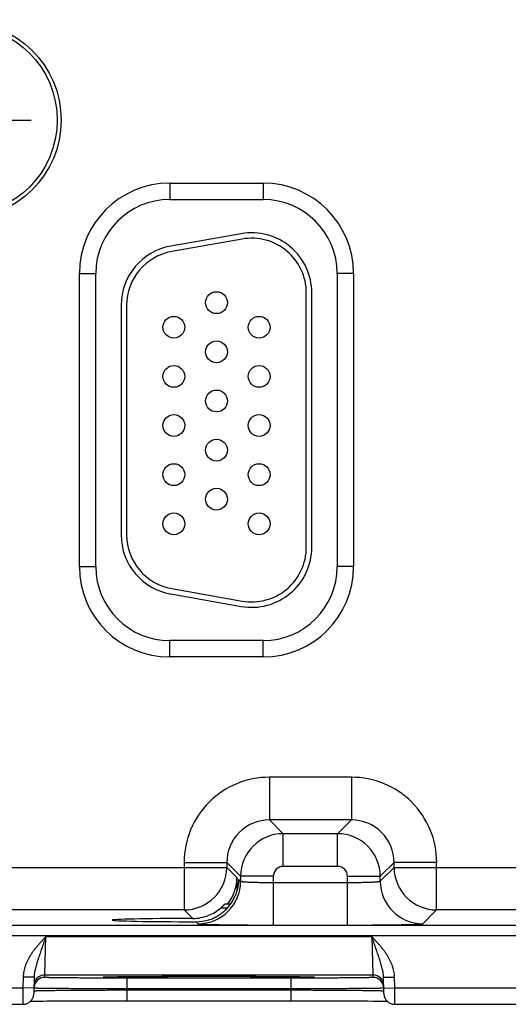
# Model space of a CAD drawing. Header units: inches. Extents: x 0 to 34, y 0 to 22.
# Tile 17 of 70: x 11.3 to 12.2, y 14.3 to 16.1. Entities that reach past the tile are written whole.
import ezdxf

# ---------------------------------------------------------------- set-up
doc = ezdxf.new("R2010")
doc.units = ezdxf.units.IN
doc.header["$LTSCALE"] = 1.87
doc.header["$MEASUREMENT"] = 0
doc.linetypes.add('CENTER', pattern=[0.6, 0.375, -0.075, 0.075, -0.075])
doc.layers.get('0').update_dxf_attribs({"linetype": 'CONTINUOUS'})
doc.layers.add('02___PRT_ALL_AXES', color=7, linetype='CONTINUOUS')
doc.layers.add('DIMENSIONS', color=7, linetype='CONTINUOUS')
doc.styles.get("Standard").update_dxf_attribs({"font": 'txt', "width": 0.8})
doc.dimstyles.new('DIMSTYLE_1', dxfattribs={"dimtxt": 0.125, "dimasz": 0.18, "dimexe": 0.18, "dimexo": 0.0625, "dimgap": 0.09, "dimtad": 0, "dimtih": 1, "dimtoh": 1, "dimdec": 3, "dimzin": 4, "dimdsep": 46, "dimtxsty": 'STANDARD', "dimblk": '_FILLED', "dimblk1": '_FILLED', "dimblk2": '_FILLED', "dimcen": 0.09, "dimadec": 0, "dimazin": 0, "dimtp": 0.01, "dimtm": 0.01, "dimtfac": 1, "dimtdec": 3, "dimtofl": 0, "dimtmove": 0, "dimatfit": 3, "dimldrblk": '_FILLED', "dimfxl": 1, "dimtolj": 1, "dimtzin": 4, "dimarcsym": 0})

# ---------------------------------------------------------------- blocks, each defined once
blk = doc.blocks.new('*D11')
at = {"layer": 'DIMENSIONS', "color": 2, "linetype": 'CONTINUOUS'}
blk.add_line((13.0741, 16.1232), (13.0741, 18.4721), dxfattribs=at)
at = {"layer": 'DIMENSIONS', "color": 2, "linetype": 'CONTINUOUS', "insert": (13.0116, 18.5346), "char_height": 0.125, "width": 1.425, "attachment_point": 1, "rotation": 90, "line_spacing_factor": 0.9}
blk.add_mtext('5.810{\\Ftxt.shx;\\W1.000000;\\H0.125000; }[147.57]', dxfattribs=at)
blk = doc.blocks.new('_FILLED')
at = {"color": 0, "linetype": 'BYBLOCK'}
blk.add_solid([(0, 0), (-1, 0.174), (-1, -0.174)], dxfattribs=at)

msp = doc.modelspace()

# ---------------------------------------------------------------- linework, layer by layer
at = {"color": 7, "linetype": 'CONTINUOUS'}
for p, q in [((11.5932, 15.8204), (11.7642, 15.8204)), ((11.5932, 15.8204), (11.5932, 15.7904)), ((11.7642, 15.8204), (11.7642, 15.7904)), ((11.5932, 15.7904), (11.7642, 15.7904)), ((11.7241, 15.7277), (11.5951, 15.705)), ((11.7258, 15.7179), (11.5968, 15.6951)), ((11.4277, 15.6549), (11.4577, 15.6549)), ((11.4277, 15.1179), (11.4277, 15.6549)), ((11.4577, 15.1179), (11.4577, 15.6549)), ((11.9297, 15.6549), (11.8997, 15.6549)), ((11.8997, 15.6549), (11.8997, 15.1179)), ((11.9297, 15.6549), (11.9297, 15.1179)), ((11.8432, 15.1534), (11.8432, 15.6194)), ((11.8532, 15.1534), (11.8532, 15.6194)), ((11.5042, 15.5967), (11.5042, 15.1761)), ((11.5142, 15.5967), (11.5142, 15.1761)), ((11.4277, 15.1179), (11.4577, 15.1179)), ((11.9297, 15.1179), (11.8997, 15.1179)), ((11.5951, 15.0678), (11.7241, 15.0451)), ((11.5968, 15.0777), (11.7258, 15.0549)), ((11.7642, 14.9824), (11.5932, 14.9824)), ((11.5932, 14.9524), (11.5932, 14.9824)), ((11.7642, 14.9524), (11.7642, 14.9824)), ((11.7642, 14.9524), (11.5932, 14.9524)), ((11.9258, 14.732), (11.7755, 14.732)), ((11.7755, 14.732), (11.7755, 14.654)), ((11.9258, 14.732), (11.9258, 14.654)), ((11.9258, 14.654), (11.7755, 14.654)), ((11.7755, 14.654), (11.8009, 14.6287)), ((11.9258, 14.654), (11.9005, 14.6287)), ((11.9005, 14.6287), (11.8009, 14.6287)), ((11.8009, 14.5687), (11.8009, 14.6287)), ((11.9005, 14.5687), (11.9005, 14.6287)), ((11.6196, 14.5761), (11.6975, 14.5761)), ((11.6196, 14.5761), (11.6196, 14.489)), ((11.6975, 14.5761), (11.7229, 14.5507)), ((11.6975, 14.5761), (11.6975, 14.567)), ((12.0038, 14.5761), (11.9785, 14.5507)), ((12.0818, 14.5761), (12.0038, 14.5761)), ((12.0038, 14.567), (12.0038, 14.5761)), ((12.0818, 14.489), (12.0818, 14.5761)), ((11.0738, 14.567), (11.6975, 14.567)), ((11.6975, 14.567), (11.7161, 14.5485)), ((11.9005, 14.5687), (11.8009, 14.5687)), ((11.9785, 14.5417), (12.0038, 14.567)), ((12.0038, 14.567), (12.6275, 14.567)), ((11.7161, 14.5485), (11.7161, 14.5239)), ((11.719, 14.5456), (11.7229, 14.5417)), ((11.719, 14.5456), (11.719, 14.5451)), ((11.719, 14.5456), (11.719, 14.5451)), ((11.7829, 14.5507), (11.7229, 14.5507)), ((11.7229, 14.5507), (11.7229, 14.5417)), ((11.7829, 14.4613), (11.7829, 14.5507)), ((11.7829, 14.5393), (11.9185, 14.5393)), ((11.9185, 14.5507), (11.9785, 14.5507)), ((11.9185, 14.4613), (11.9185, 14.5507)), ((11.9785, 14.5417), (11.9785, 14.5507)), ((11.6196, 14.489), (11.1518, 14.489)), ((11.6196, 14.489), (11.6352, 14.4734)), ((11.6986, 14.4925), (11.6862, 14.4925)), ((11.6943, 14.5003), (11.7048, 14.5003)), ((12.0565, 14.4637), (12.0818, 14.489)), ((12.5496, 14.489), (12.0818, 14.489)), ((11.6413, 14.4673), (11.6449, 14.4637)), ((10.3032, 14.4612), (13.9734, 14.4612)), ((11.7829, 14.4613), (11.9185, 14.4613)), ((10.3032, 14.4422), (13.9734, 14.4422)), ((11.3645, 14.3701), (11.366, 14.4401)), ((11.366, 14.4401), (11.9634, 14.4401)), ((11.9634, 14.4401), (11.9649, 14.3701)), ((11.3247, 14.3659), (11.3244, 14.3462)), ((11.3447, 14.3656), (11.3247, 14.3659)), ((11.3447, 14.3656), (11.3442, 14.3358)), ((11.3644, 14.3654), (11.3645, 14.3701)), ((11.3645, 14.3701), (11.9649, 14.3701)), ((11.4732, 14.3661), (11.4733, 14.3662)), ((11.4733, 14.3662), (11.4735, 14.3662)), ((11.4735, 14.3662), (11.4737, 14.3662)), ((11.4737, 14.3662), (11.474, 14.3662)), ((11.474, 14.3662), (11.4743, 14.3662)), ((11.4743, 14.3662), (11.4748, 14.3662)), ((11.4748, 14.3662), (11.4755, 14.3663)), ((11.4755, 14.3663), (11.4767, 14.3663)), ((11.4767, 14.3663), (11.478, 14.3664)), ((11.478, 14.3664), (11.4802, 14.3664)), ((11.4802, 14.3664), (11.4833, 14.3665)), ((11.4833, 14.3665), (11.4865, 14.3666)), ((11.4865, 14.3666), (11.4904, 14.3667)), ((11.4904, 14.3667), (11.4953, 14.3667)), ((11.4953, 14.3667), (11.5012, 14.3668)), ((11.5012, 14.3668), (11.5083, 14.3669)), ((11.5083, 14.3669), (11.5144, 14.367)), ((11.8151, 14.3641), (11.5143, 14.3641)), ((11.5143, 14.3641), (11.5143, 14.3444)), ((11.5144, 14.367), (11.5214, 14.3671)), ((11.5214, 14.3671), (11.5296, 14.3671)), ((11.5296, 14.3671), (11.5394, 14.3672)), ((11.5394, 14.3672), (11.5517, 14.3673)), ((11.5517, 14.3673), (11.5617, 14.3673)), ((11.5617, 14.3673), (11.573, 14.3674)), ((11.573, 14.3674), (11.5853, 14.3675)), ((11.5853, 14.3675), (11.598, 14.3675)), ((11.598, 14.3675), (11.611, 14.3675)), ((11.611, 14.3675), (11.6242, 14.3676)), ((11.6242, 14.3676), (11.6377, 14.3676)), ((11.6377, 14.3676), (11.6513, 14.3676)), ((11.6513, 14.3676), (11.6647, 14.3676)), ((11.6647, 14.3676), (11.6781, 14.3676)), ((11.6781, 14.3676), (11.6917, 14.3676)), ((11.6917, 14.3676), (11.7052, 14.3676)), ((11.7052, 14.3676), (11.7184, 14.3675)), ((11.7184, 14.3675), (11.7314, 14.3675)), ((11.7314, 14.3675), (11.7441, 14.3675)), ((11.7441, 14.3675), (11.7563, 14.3674)), ((11.7563, 14.3674), (11.7681, 14.3673)), ((11.7681, 14.3673), (11.7794, 14.3673)), ((11.7794, 14.3673), (11.7892, 14.3672)), ((11.7892, 14.3672), (11.7976, 14.3671)), ((11.7976, 14.3671), (11.808, 14.3671)), ((11.808, 14.3671), (11.8164, 14.367)), ((11.8151, 14.3641), (11.8151, 14.3444)), ((11.8164, 14.367), (11.8233, 14.3669)), ((11.8233, 14.3669), (11.829, 14.3668)), ((11.829, 14.3668), (11.8338, 14.3667)), ((11.8338, 14.3667), (11.839, 14.3667)), ((11.839, 14.3667), (11.8431, 14.3666)), ((11.8431, 14.3666), (11.8465, 14.3665)), ((11.8465, 14.3665), (11.8492, 14.3664)), ((11.8492, 14.3664), (11.8513, 14.3664)), ((11.8513, 14.3664), (11.853, 14.3663)), ((11.853, 14.3663), (11.8539, 14.3663)), ((11.8539, 14.3663), (11.8547, 14.3662)), ((11.8547, 14.3662), (11.8551, 14.3662)), ((11.8551, 14.3662), (11.8555, 14.3662)), ((11.8555, 14.3662), (11.8557, 14.3662)), ((11.8557, 14.3662), (11.8559, 14.3662)), ((11.9649, 14.3701), (11.965, 14.3654)), ((11.9847, 14.3656), (12.0047, 14.3659)), ((11.9852, 14.3358), (11.9847, 14.3656)), ((12.005, 14.3462), (12.0047, 14.3659)), ((11.075, 14.3462), (11.3244, 14.3462)), ((11.3244, 14.3462), (11.3242, 14.3162)), ((11.3444, 14.3458), (11.3244, 14.3462)), ((11.3443, 14.3408), (11.3444, 14.3409)), ((11.3445, 14.3457), (11.3444, 14.3457)), ((11.8151, 14.3444), (11.5143, 14.3444)), ((11.5143, 14.3425), (11.5143, 14.3444)), ((11.5143, 14.3425), (11.8151, 14.3425)), ((11.5143, 14.3425), (11.5143, 14.3228)), ((11.8151, 14.3425), (11.8151, 14.3444)), ((11.8151, 14.3425), (11.8151, 14.3228)), ((11.985, 14.3457), (11.9849, 14.3457)), ((11.985, 14.3458), (12.005, 14.3462)), ((11.985, 14.3409), (11.9851, 14.3408)), ((12.005, 14.3462), (12.2544, 14.3462)), ((12.0052, 14.3162), (12.005, 14.3462)), ((11.3381, 14.3218), (11.3414, 14.3219)), ((11.3414, 14.3219), (11.3458, 14.3219)), ((11.3458, 14.3219), (11.3502, 14.322)), ((11.3502, 14.322), (11.3554, 14.3221)), ((11.3554, 14.3221), (11.3616, 14.3222)), ((11.3616, 14.3222), (11.3687, 14.3223)), ((11.3687, 14.3223), (11.3772, 14.3223)), ((11.3772, 14.3223), (11.3873, 14.3224)), ((11.3873, 14.3224), (11.3961, 14.3225)), ((11.3961, 14.3225), (11.4061, 14.3225)), ((11.4061, 14.3225), (11.4177, 14.3226)), ((11.4177, 14.3226), (11.4314, 14.3227)), ((11.4314, 14.3227), (11.4422, 14.3227)), ((11.4422, 14.3227), (11.4546, 14.3228)), ((11.4546, 14.3228), (11.4678, 14.3228)), ((11.4678, 14.3228), (11.4809, 14.3228)), ((11.4809, 14.3228), (11.4943, 14.3228)), ((11.4943, 14.3228), (11.5078, 14.3228)), ((11.5078, 14.3228), (11.8151, 14.3228)), ((11.8151, 14.3228), (11.8283, 14.3228)), ((11.8283, 14.3228), (11.8417, 14.3228)), ((11.8417, 14.3228), (11.855, 14.3228)), ((11.855, 14.3228), (11.868, 14.3228)), ((11.868, 14.3228), (11.8808, 14.3227)), ((11.8808, 14.3227), (11.8933, 14.3227)), ((11.8933, 14.3227), (11.9053, 14.3226)), ((11.9053, 14.3226), (11.9169, 14.3226)), ((11.9169, 14.3226), (11.9277, 14.3225)), ((11.9277, 14.3225), (11.9372, 14.3225)), ((11.9372, 14.3225), (11.9453, 14.3224)), ((11.9453, 14.3224), (11.9559, 14.3223)), ((11.9559, 14.3223), (11.9648, 14.3222)), ((11.9648, 14.3222), (11.9721, 14.3221)), ((11.9721, 14.3221), (11.978, 14.322)), ((11.978, 14.322), (11.9828, 14.322)), ((11.9828, 14.322), (11.9868, 14.3219)), ((11.9868, 14.3219), (11.9902, 14.3218)), ((11.9902, 14.3218), (11.9913, 14.3218)), ((11.0752, 14.3162), (11.3242, 14.3162)), ((12.0052, 14.3162), (12.2542, 14.3162))]:
    msp.add_line(p, q, dxfattribs=at)
for points in [[(11.4732, 14.3661), (11.4732, 14.3661), (11.4732, 14.3661)], [(11.8559, 14.3662), (11.8561, 14.3661), (11.8561, 14.3661), (11.8561, 14.3661), (11.8562, 14.3661)], [(11.3242, 14.3162), (11.3249, 14.3162), (11.3261, 14.3163), (11.3273, 14.3164), (11.3285, 14.3166), (11.3297, 14.3169), (11.3308, 14.3173), (11.3319, 14.3177), (11.3331, 14.3182), (11.3341, 14.3188), (11.3352, 14.3194), (11.3362, 14.3201), (11.3371, 14.3209), (11.338, 14.3217), (11.3389, 14.3226), (11.3397, 14.3235), (11.3404, 14.3245), (11.3411, 14.3255), (11.3417, 14.3265), (11.3423, 14.3276), (11.3428, 14.3287), (11.3432, 14.3298), (11.3435, 14.331), (11.3438, 14.3322), (11.344, 14.3334), (11.3441, 14.3346), (11.3442, 14.3358)], [(11.9852, 14.3358), (11.9852, 14.3346), (11.9854, 14.3334), (11.9856, 14.3322), (11.9859, 14.331), (11.9862, 14.3298), (11.9866, 14.3287), (11.9871, 14.3276), (11.9877, 14.3265), (11.9883, 14.3255), (11.989, 14.3245), (11.9897, 14.3235), (11.9905, 14.3226), (11.9914, 14.3217), (11.9923, 14.3209), (11.9932, 14.3201), (11.9942, 14.3194), (11.9952, 14.3188), (11.9963, 14.3182), (11.9974, 14.3177), (11.9986, 14.3173), (11.9997, 14.3169), (12.0009, 14.3166), (12.0021, 14.3164), (12.0033, 14.3163), (12.0045, 14.3162), (12.0052, 14.3162)]]:
    msp.add_lwpolyline(points, dxfattribs=at)
for centre, radius in [((11.2137, 15.9359), 0.1805), ((11.2137, 15.9359), 0.1734), ((11.6787, 15.6014), 0.02), ((11.6007, 15.5564), 0.02), ((11.7567, 15.5564), 0.02), ((11.6787, 15.5114), 0.02), ((11.6007, 15.4664), 0.02), ((11.7567, 15.4664), 0.02), ((11.6787, 15.4214), 0.02), ((11.6007, 15.3764), 0.02), ((11.7567, 15.3764), 0.02), ((11.6787, 15.3314), 0.02), ((11.6007, 15.2864), 0.02), ((11.7567, 15.2864), 0.02), ((11.6787, 15.2414), 0.02), ((11.6007, 15.1964), 0.02), ((11.7567, 15.1964), 0.02)]:
    msp.add_circle(centre, radius, dxfattribs=at)
for centre, radius, start, end in [((11.5932, 15.6549), 0.1655, 90, 180), ((11.7642, 15.6549), 0.1655, 0, 90), ((11.5932, 15.6549), 0.1355, 90, 180), ((11.7642, 15.6549), 0.1355, 0, 90), ((11.7432, 15.6194), 0.11, 0, 100), ((11.7432, 15.6194), 0.1, 0, 100), ((11.6142, 15.5967), 0.11, 100, 180), ((11.6142, 15.5967), 0.1, 100, 180), ((11.6142, 15.1761), 0.11, 180, 260), ((11.6142, 15.1761), 0.1, 180, 260), ((11.7432, 15.1534), 0.11, 260, 360), ((11.7432, 15.1534), 0.1, 260, 360), ((11.5932, 15.1179), 0.1655, 180, 270), ((11.5932, 15.1179), 0.1355, 180, 270), ((11.7642, 15.1179), 0.1655, 270, 360), ((11.7642, 15.1179), 0.1355, 270, 360), ((11.7755, 14.5761), 0.156, 89.9963, 180.0037), ((11.9259, 14.5761), 0.156, 359.9963, 90.0037), ((11.7755, 14.5761), 0.0779, 89.9712, 180.0288), ((11.9259, 14.5761), 0.0779, 359.9712, 90.0288), ((11.8009, 14.5507), 0.078, 90.0153, 179.9847), ((11.9005, 14.5507), 0.078, 0.0153, 89.9847), ((11.6195, 14.5671), 0.078, 270.0209, 359.9791), ((11.8009, 14.5507), 0.018, 89.9962, 180.0037), ((11.9005, 14.5507), 0.018, 359.9962, 90.0037), ((12.0819, 14.5671), 0.078, 180.0209, 269.9791), ((11.6449, 14.5417), 0.078, 270.0209, 359.9791), ((12.0565, 14.5417), 0.078, 180.0209, 269.9791), ((11.6349, 14.552), 0.0786, 292.2666, 310.7845), ((11.6349, 14.552), 0.0786, 270.1847, 292.2821), ((11.6415, 14.5448), 0.0774, 269.8558, 287.4495), ((11.3644, 14.3454), 0.02, 89.9987, 178.7553), ((11.3645, 14.3501), 0.02, 89.9987, 178.9988), ((11.4778, 14.2855), 0.0808, 93.115, 93.2829), ((11.8515, 14.2835), 0.0828, 86.7202, 86.8827), ((11.9649, 14.3501), 0.02, 1.0012, 90.0013), ((11.965, 14.3454), 0.02, 1.2447, 90.0013), ((11.3644, 14.3454), 0.02, 178.7564, 179), ((11.965, 14.3454), 0.02, 1, 1.2436)]:
    msp.add_arc(centre, radius, start, end, dxfattribs=at)
for centre, major_axis, ratio, start_param, end_param in [((11.6381, 14.5485), (-0.0552, 0.0552), 0.999695, -3.022827, -2.356347), ((11.6647, 14.4704), (0.1771, 0), 0.017455, 1.73829, 4.579802)]:
    msp.add_ellipse(centre, major_axis=major_axis, ratio=ratio, start_param=start_param, end_param=end_param, dxfattribs=at)
for points, knots in [([(11.719, 14.5451), (11.719, 14.5425), (11.7187, 14.5373), (11.7176, 14.5296), (11.7156, 14.5219), (11.7138, 14.5168), (11.7127, 14.5144)], [0, 0, 0, 0, 0.245882, 0.493457, 0.744406, 1, 1, 1, 1]), ([(11.7229, 14.5417), (11.7229, 14.5416), (11.723, 14.5416), (11.723, 14.5416), (11.723, 14.5415), (11.7231, 14.5415), (11.7232, 14.5415), (11.7233, 14.5414), (11.7235, 14.5414), (11.7237, 14.5413), (11.724, 14.5413), (11.7243, 14.5412), (11.7246, 14.5411), (11.7251, 14.5411), (11.7258, 14.541), (11.7267, 14.5409), (11.7278, 14.5407), (11.729, 14.5406), (11.7304, 14.5405), (11.7318, 14.5404), (11.734, 14.5403), (11.737, 14.5401), (11.741, 14.54), (11.7445, 14.5399), (11.7475, 14.5398), (11.7508, 14.5397), (11.755, 14.5396), (11.7603, 14.5395), (11.7657, 14.5394), (11.7714, 14.5393), (11.7771, 14.5393), (11.781, 14.5393), (11.7829, 14.5393)], [0, 0, 0, 0, 0.001207, 0.001962, 0.002834, 0.003831, 0.004957, 0.007611, 0.010816, 0.014578, 0.018902, 0.023789, 0.02924, 0.035253, 0.048956, 0.064876, 0.08298, 0.10323, 0.12558, 0.149981, 0.176376, 0.234901, 0.300614, 0.372902, 0.411302, 0.451089, 0.534442, 0.622179, 0.713474, 0.807469, 0.903279, 1, 1, 1, 1]), ([(11.9185, 14.5393), (11.9204, 14.5393), (11.9243, 14.5393), (11.93, 14.5393), (11.9357, 14.5394), (11.9411, 14.5395), (11.9464, 14.5396), (11.9506, 14.5397), (11.9539, 14.5398), (11.9569, 14.5399), (11.9604, 14.54), (11.9643, 14.5401), (11.9674, 14.5403), (11.9695, 14.5404), (11.971, 14.5405), (11.9723, 14.5406), (11.9736, 14.5407), (11.9746, 14.5409), (11.9756, 14.541), (11.9763, 14.5411), (11.9768, 14.5411), (11.9771, 14.5412), (11.9774, 14.5413), (11.9777, 14.5413), (11.9779, 14.5414), (11.9781, 14.5414), (11.9782, 14.5415), (11.9783, 14.5415), (11.9783, 14.5415), (11.9784, 14.5416), (11.9784, 14.5416), (11.9785, 14.5416), (11.9785, 14.5417)], [0, 0, 0, 0, 0.096721, 0.192531, 0.286526, 0.377821, 0.465558, 0.548911, 0.588698, 0.627098, 0.699386, 0.765099, 0.823624, 0.850019, 0.87442, 0.89677, 0.91702, 0.935124, 0.951044, 0.964747, 0.97076, 0.976211, 0.981098, 0.985422, 0.989184, 0.992389, 0.995043, 0.996169, 0.997166, 0.998038, 0.998793, 1, 1, 1, 1]), ([(11.6647, 14.4709), (11.666, 14.4713), (11.6687, 14.4722), (11.6726, 14.4738), (11.6764, 14.4756), (11.6801, 14.4776), (11.6836, 14.4798), (11.6871, 14.4822), (11.6904, 14.4847), (11.6935, 14.4874), (11.6966, 14.4903), (11.6994, 14.4934), (11.7021, 14.4965), (11.7046, 14.4999), (11.7069, 14.5033), (11.709, 14.5069), (11.711, 14.5106), (11.7122, 14.5131), (11.7127, 14.5144)], [0, 0, 0, 0, 0.062929, 0.125822, 0.188656, 0.251414, 0.314086, 0.376669, 0.439164, 0.501579, 0.563927, 0.626224, 0.688487, 0.750737, 0.812995, 0.87528, 0.93761, 1, 1, 1, 1]), ([(11.6862, 14.4925), (11.6867, 14.493), (11.6875, 14.4936), (11.6884, 14.4945), (11.6891, 14.4951), (11.6897, 14.4957), (11.6904, 14.4963), (11.691, 14.4969), (11.6916, 14.4975), (11.6921, 14.4981), (11.6925, 14.4985), (11.6928, 14.4988), (11.6931, 14.499), (11.6933, 14.4993), (11.6934, 14.4994), (11.6936, 14.4996), (11.6938, 14.4998), (11.6939, 14.4999), (11.694, 14.5), (11.6941, 14.5001), (11.6941, 14.5001), (11.6942, 14.5002), (11.6942, 14.5002), (11.6942, 14.5002), (11.6943, 14.5003), (11.6943, 14.5003), (11.6943, 14.5003), (11.6943, 14.5003), (11.6943, 14.5003)], [0, 0, 0, 0, 0.173386, 0.258563, 0.342266, 0.424087, 0.503565, 0.580166, 0.653275, 0.722177, 0.786042, 0.815789, 0.843905, 0.870245, 0.894656, 0.916976, 0.937034, 0.954651, 0.969646, 0.976103, 0.981836, 0.986823, 0.991045, 0.994481, 0.997117, 0.998946, 0.999564, 1, 1, 1, 1]), ([(11.6449, 14.4637), (11.6449, 14.4637), (11.6449, 14.4637), (11.645, 14.4636), (11.645, 14.4636), (11.6451, 14.4636), (11.6452, 14.4636), (11.6453, 14.4635), (11.6455, 14.4635), (11.6458, 14.4634), (11.6463, 14.4634), (11.6468, 14.4633), (11.6473, 14.4633), (11.648, 14.4632), (11.6488, 14.4632), (11.6496, 14.4631), (11.6505, 14.463), (11.6518, 14.463), (11.6537, 14.4629), (11.6562, 14.4628), (11.659, 14.4627), (11.6621, 14.4626), (11.6655, 14.4625), (11.6691, 14.4624), (11.673, 14.4623), (11.6772, 14.4622), (11.6816, 14.4621), (11.688, 14.462), (11.6964, 14.4618), (11.7072, 14.4617), (11.7187, 14.4616), (11.7308, 14.4615), (11.7434, 14.4614), (11.7564, 14.4614), (11.7696, 14.4613), (11.7784, 14.4613), (11.7829, 14.4613)], [0, 0, 0, 0, 0.000163, 0.000356, 0.000838, 0.001455, 0.002212, 0.003109, 0.00415, 0.006665, 0.00976, 0.013432, 0.017681, 0.022505, 0.027903, 0.033872, 0.04041, 0.047512, 0.063391, 0.081469, 0.101707, 0.124062, 0.14848, 0.174901, 0.203262, 0.233502, 0.265548, 0.299322, 0.371734, 0.450067, 0.533574, 0.621478, 0.712943, 0.807113, 0.9031, 1, 1, 1, 1]), ([(11.9185, 14.4613), (11.9229, 14.4613), (11.9318, 14.4613), (11.945, 14.4614), (11.958, 14.4614), (11.9706, 14.4615), (11.9827, 14.4616), (11.9942, 14.4617), (12.0049, 14.4618), (12.0134, 14.462), (12.0198, 14.4621), (12.0242, 14.4622), (12.0284, 14.4623), (12.0323, 14.4624), (12.0359, 14.4625), (12.0393, 14.4626), (12.0424, 14.4627), (12.0452, 14.4628), (12.0477, 14.4629), (12.0495, 14.463), (12.0509, 14.463), (12.0518, 14.4631), (12.0526, 14.4632), (12.0534, 14.4632), (12.054, 14.4633), (12.0546, 14.4633), (12.0551, 14.4634), (12.0555, 14.4634), (12.0558, 14.4635), (12.056, 14.4635), (12.0562, 14.4636), (12.0563, 14.4636), (12.0563, 14.4636), (12.0564, 14.4636), (12.0564, 14.4637), (12.0564, 14.4637), (12.0565, 14.4637)], [0, 0, 0, 0, 0.0969, 0.192887, 0.287057, 0.378522, 0.466426, 0.549933, 0.628266, 0.700678, 0.734452, 0.766498, 0.796738, 0.825099, 0.85152, 0.875938, 0.898293, 0.918531, 0.936609, 0.952488, 0.95959, 0.966128, 0.972097, 0.977495, 0.982319, 0.986568, 0.99024, 0.993335, 0.99585, 0.996891, 0.997788, 0.998545, 0.999162, 0.999644, 0.999837, 1, 1, 1, 1]), ([(11.366, 14.4401), (11.3648, 14.4387), (11.3629, 14.4367), (11.3605, 14.4341), (11.3581, 14.4314), (11.355, 14.428), (11.3515, 14.4239), (11.348, 14.4197), (11.3447, 14.4155), (11.342, 14.4118), (11.34, 14.4088), (11.3385, 14.4066), (11.337, 14.4043), (11.3356, 14.4019), (11.3343, 14.3995), (11.3331, 14.3971), (11.3319, 14.3947), (11.3308, 14.3922), (11.3297, 14.3897), (11.3284, 14.3863), (11.3271, 14.382), (11.3258, 14.3767), (11.325, 14.3713), (11.3248, 14.3677), (11.3247, 14.3659)], [0, 0, 0, 0, 0.062502, 0.093753, 0.125005, 0.187507, 0.25001, 0.312513, 0.375016, 0.437518, 0.468771, 0.500023, 0.531275, 0.562527, 0.59378, 0.625032, 0.656284, 0.687536, 0.718788, 0.75004, 0.812534, 0.875025, 0.937514, 1, 1, 1, 1]), ([(11.366, 14.4401), (11.3655, 14.4385), (11.3644, 14.4353), (11.3628, 14.4305), (11.3612, 14.4258), (11.3596, 14.421), (11.358, 14.4163), (11.3564, 14.4117), (11.3548, 14.407), (11.3535, 14.4032), (11.3525, 14.4001), (11.3518, 14.3979), (11.351, 14.3956), (11.3503, 14.3933), (11.3496, 14.391), (11.3487, 14.388), (11.3479, 14.385), (11.3471, 14.3819), (11.3466, 14.3796), (11.3461, 14.3773), (11.3456, 14.375), (11.3453, 14.3727), (11.3449, 14.3695), (11.3447, 14.3672), (11.3447, 14.3656)], [0, 0, 0, 0, 0.064934, 0.129755, 0.194354, 0.258636, 0.322517, 0.38594, 0.448867, 0.511286, 0.542311, 0.57322, 0.604019, 0.634715, 0.66532, 0.695845, 0.756707, 0.787075, 0.817423, 0.847767, 0.878122, 0.908507, 0.93894, 1, 1, 1, 1]), ([(11.9847, 14.3656), (11.9846, 14.3664), (11.9846, 14.3679), (11.9843, 14.3711), (11.9839, 14.3742), (11.9833, 14.3773), (11.9827, 14.3804), (11.9817, 14.3842), (11.9805, 14.3888), (11.9791, 14.3933), (11.9779, 14.3971), (11.9769, 14.4001), (11.9759, 14.4032), (11.9746, 14.407), (11.973, 14.4117), (11.9714, 14.4163), (11.9698, 14.421), (11.9682, 14.4258), (11.9666, 14.4305), (11.965, 14.4353), (11.9639, 14.4385), (11.9634, 14.4401)], [0, 0, 0, 0, 0.030581, 0.061074, 0.121881, 0.152241, 0.182584, 0.243294, 0.304158, 0.365286, 0.426781, 0.457689, 0.488714, 0.551134, 0.614061, 0.677483, 0.741365, 0.805646, 0.870245, 0.935066, 1, 1, 1, 1]), ([(12.0047, 14.3659), (12.0046, 14.3668), (12.0046, 14.3686), (12.0043, 14.3722), (12.0036, 14.3767), (12.0023, 14.382), (12.0007, 14.3872), (11.9987, 14.3922), (11.9964, 14.3972), (11.9938, 14.4019), (11.9909, 14.4066), (11.9879, 14.4111), (11.9847, 14.4155), (11.9814, 14.4197), (11.9779, 14.4239), (11.9743, 14.428), (11.9713, 14.4314), (11.9689, 14.4341), (11.9664, 14.4367), (11.9646, 14.4387), (11.9634, 14.4401)], [0, 0, 0, 0, 0.031251, 0.062503, 0.124993, 0.187485, 0.249979, 0.312475, 0.374974, 0.437473, 0.499974, 0.562476, 0.624979, 0.687483, 0.749986, 0.81249, 0.874994, 0.906246, 0.937497, 1, 1, 1, 1]), ([(11.5143, 14.3641), (11.5094, 14.3641), (11.4997, 14.3641), (11.4852, 14.3641), (11.4709, 14.3641), (11.4571, 14.3642), (11.4438, 14.3642), (11.4313, 14.3643), (11.4213, 14.3644), (11.4137, 14.3644), (11.4084, 14.3645), (11.4033, 14.3645), (11.3985, 14.3645), (11.394, 14.3646), (11.3897, 14.3647), (11.3858, 14.3647), (11.3822, 14.3648), (11.3789, 14.3648), (11.3759, 14.3649), (11.3736, 14.3649), (11.372, 14.365), (11.3708, 14.365), (11.3698, 14.365), (11.3689, 14.3651), (11.368, 14.3651), (11.3673, 14.3651), (11.3666, 14.3652), (11.366, 14.3652), (11.3655, 14.3652), (11.3652, 14.3652), (11.3649, 14.3653), (11.3648, 14.3653), (11.3647, 14.3653), (11.3646, 14.3653), (11.3645, 14.3653), (11.3645, 14.3653), (11.3644, 14.3653), (11.3644, 14.3653), (11.3644, 14.3654), (11.3644, 14.3654), (11.3644, 14.3654), (11.3644, 14.3654), (11.3644, 14.3654)], [0, 0, 0, 0, 0.098017, 0.195091, 0.290285, 0.382681, 0.471394, 0.555561, 0.634378, 0.671538, 0.707078, 0.740917, 0.77297, 0.803158, 0.831411, 0.857662, 0.881847, 0.903903, 0.923783, 0.941441, 0.949423, 0.956832, 0.963664, 0.969916, 0.975584, 0.980666, 0.985158, 0.989057, 0.992361, 0.995068, 0.996198, 0.997178, 0.998009, 0.998692, 0.998978, 0.999228, 0.999441, 0.999619, 0.999761, 0.999819, 0.999869, 1, 1, 1, 1]), ([(11.6647, 14.3642), (11.6578, 14.3642), (11.644, 14.3642), (11.6235, 14.3643), (11.6035, 14.3643), (11.5842, 14.3644), (11.5686, 14.3644), (11.5567, 14.3645), (11.5482, 14.3646), (11.5401, 14.3646), (11.5323, 14.3647), (11.5249, 14.3647), (11.5179, 14.3648), (11.5113, 14.3649), (11.5052, 14.365), (11.4996, 14.365), (11.4944, 14.3651), (11.4897, 14.3652), (11.4855, 14.3653), (11.4823, 14.3653), (11.48, 14.3654), (11.4785, 14.3654), (11.4772, 14.3655), (11.4759, 14.3655), (11.475, 14.3656), (11.4743, 14.3656), (11.4738, 14.3656), (11.4734, 14.3657), (11.473, 14.3657), (11.4727, 14.3657), (11.4723, 14.3657), (11.4721, 14.3657), (11.4718, 14.3658), (11.4716, 14.3658), (11.4715, 14.3658), (11.4714, 14.3658), (11.4713, 14.3658), (11.4712, 14.3658), (11.4712, 14.3658), (11.4711, 14.3659), (11.4711, 14.3659), (11.471, 14.3659), (11.471, 14.3659), (11.471, 14.3659), (11.471, 14.3659), (11.471, 14.3659), (11.471, 14.3659), (11.471, 14.3659), (11.471, 14.3659), (11.471, 14.3659), (11.471, 14.3659), (11.471, 14.366), (11.4711, 14.366), (11.4711, 14.366), (11.4712, 14.366), (11.4712, 14.366), (11.4713, 14.366), (11.4715, 14.366), (11.4717, 14.3661), (11.4719, 14.3661), (11.4722, 14.3661), (11.4725, 14.3661), (11.4728, 14.3662), (11.4731, 14.3662), (11.4732, 14.3662)], [0, 0, 0, 0, 0.106159, 0.21109, 0.313578, 0.412439, 0.506529, 0.551441, 0.594757, 0.636353, 0.676106, 0.713903, 0.749635, 0.783195, 0.814489, 0.843429, 0.869925, 0.893903, 0.915298, 0.934044, 0.942405, 0.950084, 0.957078, 0.96338, 0.968985, 0.971526, 0.97389, 0.976078, 0.97809, 0.979925, 0.981583, 0.983064, 0.984367, 0.985494, 0.985991, 0.986444, 0.986853, 0.987218, 0.987538, 0.987815, 0.988049, 0.988239, 0.988388, 0.988496, 0.988537, 0.988572, 0.988601, 0.988631, 0.988664, 0.988703, 0.988808, 0.988952, 0.989138, 0.989367, 0.989639, 0.989956, 0.990316, 0.991168, 0.992198, 0.993405, 0.994788, 0.996349, 0.998086, 1, 1, 1, 1]), ([(11.4734, 14.3662), (11.4737, 14.3662), (11.4742, 14.3662), (11.4753, 14.3663), (11.477, 14.3663), (11.4793, 14.3664), (11.4819, 14.3665), (11.4849, 14.3665), (11.4882, 14.3666), (11.4919, 14.3667), (11.4975, 14.3668), (11.5052, 14.3669), (11.5155, 14.367), (11.5269, 14.3671), (11.5393, 14.3672), (11.5528, 14.3673), (11.5724, 14.3674), (11.5984, 14.3675), (11.631, 14.3676), (11.6534, 14.3676), (11.6647, 14.3676)], [0, 0, 0, 0, 0.003782, 0.008049, 0.018029, 0.029918, 0.043692, 0.059327, 0.076795, 0.096058, 0.117078, 0.164232, 0.217887, 0.27763, 0.342992, 0.413468, 0.488507, 0.649913, 0.822194, 1, 1, 1, 1]), ([(11.6647, 14.3676), (11.676, 14.3676), (11.6983, 14.3676), (11.731, 14.3675), (11.757, 14.3674), (11.7766, 14.3673), (11.79, 14.3672), (11.8025, 14.3671), (11.8139, 14.367), (11.8241, 14.3669), (11.8319, 14.3668), (11.8375, 14.3667), (11.8412, 14.3666), (11.8445, 14.3665), (11.8475, 14.3665), (11.8501, 14.3664), (11.8524, 14.3663), (11.8541, 14.3663), (11.8552, 14.3662), (11.8557, 14.3662), (11.856, 14.3662)], [0, 0, 0, 0, 0.177808, 0.350093, 0.5115, 0.58654, 0.657016, 0.722378, 0.782121, 0.835775, 0.882929, 0.903948, 0.92321, 0.940677, 0.956313, 0.970085, 0.981972, 0.991951, 0.996218, 1, 1, 1, 1]), ([(11.8562, 14.3662), (11.8563, 14.3662), (11.8566, 14.3662), (11.8569, 14.3661), (11.8572, 14.3661), (11.8575, 14.3661), (11.8577, 14.3661), (11.8579, 14.366), (11.858, 14.366), (11.8581, 14.366), (11.8582, 14.366), (11.8583, 14.366), (11.8583, 14.366), (11.8583, 14.366), (11.8584, 14.3659), (11.8584, 14.3659), (11.8584, 14.3659), (11.8584, 14.3659), (11.8584, 14.3659), (11.8584, 14.3659), (11.8584, 14.3659), (11.8584, 14.3659), (11.8584, 14.3659), (11.8583, 14.3659), (11.8583, 14.3659), (11.8583, 14.3659), (11.8582, 14.3658), (11.8581, 14.3658), (11.8581, 14.3658), (11.858, 14.3658), (11.8579, 14.3658), (11.8578, 14.3658), (11.8576, 14.3658), (11.8573, 14.3657), (11.857, 14.3657), (11.8567, 14.3657), (11.8564, 14.3657), (11.856, 14.3657), (11.8555, 14.3656), (11.8551, 14.3656), (11.8544, 14.3656), (11.8534, 14.3655), (11.8522, 14.3655), (11.8508, 14.3654), (11.8493, 14.3654), (11.8471, 14.3653), (11.8439, 14.3653), (11.8397, 14.3652), (11.835, 14.3651), (11.8298, 14.365), (11.8242, 14.365), (11.818, 14.3649), (11.8115, 14.3648), (11.8045, 14.3647), (11.7971, 14.3647), (11.7893, 14.3646), (11.7811, 14.3646), (11.7727, 14.3645), (11.7607, 14.3644), (11.7452, 14.3644), (11.7259, 14.3643), (11.7059, 14.3643), (11.6854, 14.3642), (11.6716, 14.3642), (11.6647, 14.3642)], [0, 0, 0, 0, 0.001915, 0.003652, 0.005213, 0.006597, 0.007804, 0.008834, 0.009687, 0.010047, 0.010363, 0.010636, 0.010865, 0.011052, 0.011196, 0.011301, 0.011341, 0.011374, 0.011403, 0.011433, 0.011467, 0.011508, 0.011616, 0.011764, 0.011955, 0.012188, 0.012464, 0.012785, 0.013149, 0.013558, 0.014011, 0.014508, 0.015635, 0.016938, 0.018419, 0.020077, 0.021911, 0.023922, 0.02611, 0.028473, 0.031013, 0.036618, 0.04292, 0.049913, 0.057592, 0.065953, 0.084696, 0.10609, 0.130069, 0.156564, 0.185503, 0.216797, 0.250357, 0.286088, 0.323885, 0.363638, 0.405234, 0.448551, 0.493464, 0.587554, 0.686416, 0.788907, 0.893839, 1, 1, 1, 1]), ([(11.965, 14.3654), (11.965, 14.3654), (11.965, 14.3654), (11.965, 14.3654), (11.965, 14.3654), (11.965, 14.3653), (11.9649, 14.3653), (11.9649, 14.3653), (11.9649, 14.3653), (11.9648, 14.3653), (11.9647, 14.3653), (11.9646, 14.3653), (11.9645, 14.3653), (11.9642, 14.3652), (11.9639, 14.3652), (11.9634, 14.3652), (11.9628, 14.3652), (11.9621, 14.3651), (11.9613, 14.3651), (11.9605, 14.3651), (11.9596, 14.365), (11.9585, 14.365), (11.9574, 14.365), (11.9558, 14.3649), (11.9535, 14.3649), (11.9505, 14.3648), (11.9472, 14.3648), (11.9436, 14.3647), (11.9397, 14.3647), (11.9354, 14.3646), (11.9309, 14.3645), (11.9261, 14.3645), (11.921, 14.3645), (11.9157, 14.3644), (11.9081, 14.3644), (11.8981, 14.3643), (11.8855, 14.3642), (11.8723, 14.3642), (11.8585, 14.3641), (11.8442, 14.3641), (11.8297, 14.3641), (11.82, 14.3641), (11.8151, 14.3641)], [0, 0, 0, 0, 0.000131, 0.000181, 0.000239, 0.000381, 0.000559, 0.000772, 0.001022, 0.001308, 0.001992, 0.002823, 0.003803, 0.004933, 0.00764, 0.010943, 0.014842, 0.019334, 0.024416, 0.030084, 0.036336, 0.043168, 0.050577, 0.058558, 0.076217, 0.096098, 0.118154, 0.142337, 0.168589, 0.196842, 0.22703, 0.259083, 0.292922, 0.328463, 0.365622, 0.444439, 0.528606, 0.617319, 0.709715, 0.804909, 0.901983, 1, 1, 1, 1]), ([(11.3444, 14.3409), (11.3444, 14.3409), (11.3445, 14.3409), (11.3446, 14.3409), (11.3447, 14.3409), (11.345, 14.341), (11.3453, 14.341), (11.3458, 14.341), (11.3464, 14.341), (11.3471, 14.3411), (11.3479, 14.3411), (11.3487, 14.3411), (11.3497, 14.3412), (11.3512, 14.3412), (11.3533, 14.3413), (11.3561, 14.3413), (11.3592, 14.3414), (11.3627, 14.3415), (11.3665, 14.3415), (11.3707, 14.3416), (11.3752, 14.3417), (11.3801, 14.3417), (11.3871, 14.3418), (11.3967, 14.3419), (11.4089, 14.342), (11.4221, 14.3421), (11.4361, 14.3422), (11.4509, 14.3423), (11.4662, 14.3423), (11.482, 14.3424), (11.4981, 14.3425), (11.5089, 14.3425), (11.5143, 14.3425)], [0, 0, 0, 0, 0.00052, 0.001181, 0.001985, 0.002931, 0.005252, 0.008142, 0.011601, 0.015628, 0.02022, 0.025374, 0.031088, 0.037358, 0.051553, 0.067928, 0.086444, 0.107059, 0.129725, 0.154392, 0.181001, 0.209492, 0.2398, 0.305582, 0.377742, 0.455617, 0.538491, 0.625604, 0.716154, 0.809309, 0.904215, 1, 1, 1, 1]), ([(11.5143, 14.3444), (11.5089, 14.3444), (11.4981, 14.3445), (11.482, 14.3445), (11.4662, 14.3446), (11.4509, 14.3446), (11.4362, 14.3447), (11.4221, 14.3448), (11.4089, 14.3448), (11.3967, 14.3449), (11.3872, 14.345), (11.3801, 14.3451), (11.3753, 14.3451), (11.3708, 14.3452), (11.3666, 14.3452), (11.3628, 14.3453), (11.3593, 14.3453), (11.3561, 14.3454), (11.3533, 14.3454), (11.3513, 14.3454), (11.3498, 14.3455), (11.3488, 14.3455), (11.3479, 14.3455), (11.3472, 14.3456), (11.3465, 14.3456), (11.3459, 14.3456), (11.3454, 14.3456), (11.3451, 14.3456), (11.3448, 14.3457), (11.3447, 14.3457), (11.3446, 14.3457), (11.3445, 14.3457), (11.3445, 14.3457)], [0, 0, 0, 0, 0.095817, 0.190753, 0.283937, 0.37451, 0.461642, 0.54453, 0.622413, 0.694575, 0.760353, 0.790657, 0.819142, 0.845745, 0.870404, 0.893062, 0.913667, 0.932173, 0.948536, 0.962719, 0.968983, 0.974691, 0.979838, 0.984423, 0.988443, 0.991895, 0.994778, 0.99709, 0.998032, 0.998831, 0.999487, 1, 1, 1, 1]), ([(11.9849, 14.3457), (11.9849, 14.3457), (11.9848, 14.3457), (11.9847, 14.3457), (11.9846, 14.3457), (11.9843, 14.3456), (11.984, 14.3456), (11.9835, 14.3456), (11.9829, 14.3456), (11.9822, 14.3456), (11.9814, 14.3455), (11.9806, 14.3455), (11.9796, 14.3455), (11.9781, 14.3454), (11.976, 14.3454), (11.9733, 14.3454), (11.9701, 14.3453), (11.9666, 14.3453), (11.9628, 14.3452), (11.9586, 14.3452), (11.9541, 14.3451), (11.9492, 14.3451), (11.9422, 14.345), (11.9327, 14.3449), (11.9204, 14.3448), (11.9073, 14.3448), (11.8932, 14.3447), (11.8785, 14.3446), (11.8631, 14.3446), (11.8474, 14.3445), (11.8313, 14.3445), (11.8205, 14.3444), (11.8151, 14.3444)], [0, 0, 0, 0, 0.000513, 0.00117, 0.001969, 0.00291, 0.005223, 0.008105, 0.011558, 0.015577, 0.020162, 0.02531, 0.031018, 0.037282, 0.051466, 0.067829, 0.086334, 0.10694, 0.129598, 0.154257, 0.180859, 0.209345, 0.239649, 0.305427, 0.377589, 0.455472, 0.53836, 0.625491, 0.716064, 0.809247, 0.904183, 1, 1, 1, 1]), ([(11.8151, 14.3425), (11.8205, 14.3425), (11.8313, 14.3425), (11.8474, 14.3424), (11.8632, 14.3423), (11.8785, 14.3423), (11.8933, 14.3422), (11.9073, 14.3421), (11.9205, 14.342), (11.9327, 14.3419), (11.9422, 14.3418), (11.9493, 14.3417), (11.9541, 14.3417), (11.9586, 14.3416), (11.9628, 14.3415), (11.9667, 14.3415), (11.9702, 14.3414), (11.9733, 14.3413), (11.9761, 14.3413), (11.9782, 14.3412), (11.9797, 14.3412), (11.9806, 14.3411), (11.9815, 14.3411), (11.9823, 14.3411), (11.983, 14.341), (11.9836, 14.341), (11.9841, 14.341), (11.9844, 14.341), (11.9846, 14.3409), (11.9848, 14.3409), (11.9849, 14.3409), (11.9849, 14.3409), (11.985, 14.3409)], [0, 0, 0, 0, 0.095784, 0.19069, 0.283846, 0.374395, 0.461507, 0.544382, 0.622257, 0.694417, 0.760199, 0.790506, 0.818998, 0.845607, 0.870273, 0.89294, 0.913555, 0.932071, 0.948446, 0.962641, 0.968912, 0.974626, 0.97978, 0.984372, 0.988398, 0.991858, 0.994748, 0.997069, 0.998015, 0.998819, 0.99948, 1, 1, 1, 1])]:
    msp.add_open_spline(points, degree=3, knots=knots, dxfattribs=at)
msp.add_open_spline([(11.719, 14.5451), (11.719, 14.5451), (11.719, 14.5451), (11.719, 14.5451)], degree=3, dxfattribs=at)
at = {"layer": '02___PRT_ALL_AXES', "color": 7, "linetype": 'CENTER'}
msp.add_line((11.2141, 15.9357), (11.3391, 15.9357), dxfattribs=at)

# ---------------------------------------------------------------- dimensions: what is measured, and where the dimension line sits
at = {"layer": 'DIMENSIONS', "color": 2, "linetype": 'CONTINUOUS'}
dim = msp.add_ordinate_dim(feature_location=(13.0741, 16.1232), offset=(0, 2.3489), dtype=1, origin=(7.2641, 16.0607), dimstyle='DIMSTYLE_1', dxfattribs=at)
dim.commit()
dim.dimension.update_dxf_attribs({"geometry": '*D11', "text_midpoint": (13.0741, 19.2471)})

doc.saveas('drawing.dxf')
